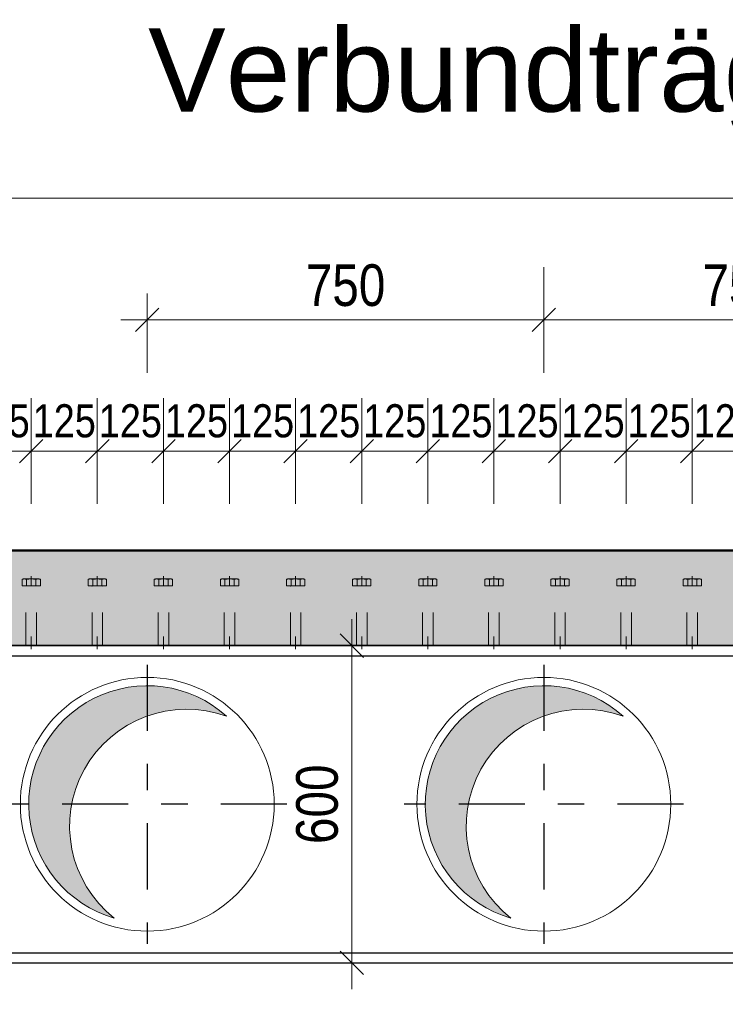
# Model space of a CAD drawing. Header units: millimetres. Extents: x -8.5 to 60.3, y 0 to 42.
# Tile 81 of 109: x 22.8 to 25.4, y 16.1 to 19.8. Entities that reach past the tile are written whole.
import ezdxf

# ---------------------------------------------------------------- set-up
doc = ezdxf.new("R2010")
doc.units = ezdxf.units.MM
doc.linetypes.add('DASHDOT', pattern=[1, 0.5, -0.25, 0, -0.25])
doc.linetypes.add('HIDDEN', pattern=[0.375, 0.25, -0.125])
doc.styles.add('Arial', font='arial.ttf')
doc.styles.add('Arial Narrow', font='ARIALN.TTF')
doc.dimstyles.new('Arch_Strakon_dimstyle', dxfattribs={"dimtxt": 11.25, "dimasz": 1, "dimexe": 1.25, "dimexo": 0.0625, "dimgap": 1, "dimtad": 0, "dimdec": 3, "dimzin": 12, "dimdsep": 46, "dimtxsty": 'Arial Narrow', "dimblk": 'Arrowhead_Tick', "dimsah": 1, "dimcen": 0, "dimse1": 1, "dimse2": 1, "dimclrd": 6, "dimclrt": 3, "dimazin": 0, "dimtfac": 1, "dimtdec": 4, "dimtmove": 0, "dimatfit": 3, "dimldrblk": 'NONE', "dimfxl": 1, "dimtvp": 1, "dimtolj": 1, "dimtzin": 0, "dimlwd": 13, "dimarcsym": 2})

# ---------------------------------------------------------------- blocks, each defined once
blk = doc.blocks.new('Arrowhead_Tick')
at = {"color": 0, "linetype": 'Continuous', "lineweight": -2, "ltscale": 0.5}
for p, q in [((0, 20), (0, -10)), ((-1, 0), (0, 0)), ((10, 0), (0, 0))]:
    blk.add_line(p, q, dxfattribs=at)
at = {"color": 2, "linetype": 'Continuous', "lineweight": 35, "ltscale": 0.5}
blk.add_line((4.42, 4.42), (-4.42, -4.42), dxfattribs=at)
blk = doc.blocks.new('*D22')
at = {"color": 6, "linetype": 'Continuous', "lineweight": 13}
blk.add_line((22.2379, 15.7863), (37.2933, 15.7863), dxfattribs=at)
at = {"layer": 'Defpoints', "color": 0}
for p in [(37.3033, 16.2534), (22.2279, 16.2334), (37.3033, 15.7863)]:
    blk.add_point(p, dxfattribs=at)
at = {"color": 6, "lineweight": 13, "xscale": 0.01, "yscale": 0.01, "zscale": 0.01}
blk.add_blockref('Arrowhead_Tick', (37.3033, 15.7863), dxfattribs=at)
at = {"color": 6, "lineweight": 13, "xscale": 0.01, "yscale": 0.01, "zscale": 0.01, "rotation": 180}
blk.add_blockref('Arrowhead_Tick', (22.2279, 15.7863), dxfattribs=at)
at = {"color": 2, "lineweight": -2, "insert": (29.7656, 15.9168), "char_height": 0.1575, "attachment_point": 5, "style": 'Arial Narrow'}
blk.add_mtext('\\A1;7538', dxfattribs=at)
blk = doc.blocks.new('_None')
blk = doc.blocks.new('*D23')
at = {"color": 6, "linetype": 'Continuous', "lineweight": 13}
blk.add_line((24.0161, 16.2634), (24.0161, 17.4434), dxfattribs=at)
at = {"layer": 'Defpoints', "color": 0}
for p in [(22.2279, 17.4534), (24.0161, 17.4534), (22.2279, 16.2534)]:
    blk.add_point(p, dxfattribs=at)
at = {"color": 6, "lineweight": 13, "xscale": 0.01, "yscale": 0.01, "zscale": 0.01}
for p, rotation in [((24.0161, 17.4534), 90), ((24.0161, 16.2534), 270)]:
    blk.add_blockref('Arrowhead_Tick', p, dxfattribs=dict(at, rotation=rotation))
at = {"color": 2, "lineweight": -2, "insert": (23.8857, 16.8534), "char_height": 0.1575, "attachment_point": 5, "rotation": 90, "style": 'Arial Narrow'}
blk.add_mtext('\\A1;600', dxfattribs=at)
blk = doc.blocks.new('*D31')
at = {"color": 6, "linetype": 'Continuous', "lineweight": 13}
blk.add_line((23.2528, 18.6858), (24.7328, 18.6858), dxfattribs=at)
at = {"layer": 'Defpoints', "color": 0}
for p in [(24.7428, 18.6858), (24.7428, 17.3814), (23.2428, 17.3334)]:
    blk.add_point(p, dxfattribs=at)
at = {"color": 6, "lineweight": 13, "xscale": 0.01, "yscale": 0.01, "zscale": 0.01}
blk.add_blockref('Arrowhead_Tick', (24.7428, 18.6858), dxfattribs=at)
at = {"color": 6, "lineweight": 13, "xscale": 0.01, "yscale": 0.01, "zscale": 0.01, "rotation": 180}
blk.add_blockref('Arrowhead_Tick', (23.2428, 18.6858), dxfattribs=at)
at = {"color": 2, "lineweight": -2, "insert": (23.9928, 18.8162), "char_height": 0.1575, "attachment_point": 5, "style": 'Arial Narrow'}
blk.add_mtext('\\A1;750', dxfattribs=at)
blk = doc.blocks.new('*D32')
at = {"color": 6, "linetype": 'Continuous', "lineweight": 13}
blk.add_line((24.7528, 18.6858), (26.2328, 18.6858), dxfattribs=at)
at = {"layer": 'Defpoints', "color": 0}
for p in [(26.2428, 18.6858), (24.7428, 17.3814), (26.2428, 17.3814)]:
    blk.add_point(p, dxfattribs=at)
at = {"color": 6, "lineweight": 13, "xscale": 0.01, "yscale": 0.01, "zscale": 0.01}
blk.add_blockref('Arrowhead_Tick', (26.2428, 18.6858), dxfattribs=at)
at = {"color": 6, "lineweight": 13, "xscale": 0.01, "yscale": 0.01, "zscale": 0.01, "rotation": 180}
blk.add_blockref('Arrowhead_Tick', (24.7428, 18.6858), dxfattribs=at)
at = {"color": 2, "lineweight": -2, "insert": (25.4928, 18.8162), "char_height": 0.1575, "attachment_point": 5, "style": 'Arial Narrow'}
blk.add_mtext('\\A1;750', dxfattribs=at)
blk = doc.blocks.new('*D197')
at = {"color": 6, "linetype": 'Continuous', "lineweight": 13}
blk.add_line((22.5639, 18.1894), (22.7939, 18.1894), dxfattribs=at)
at = {"layer": 'Defpoints', "color": 0}
for p in [(22.8039, 18.1894), (22.5539, 17.7162), (22.8039, 17.7162)]:
    blk.add_point(p, dxfattribs=at)
at = {"color": 6, "lineweight": 13, "xscale": 0.01, "yscale": 0.01, "zscale": 0.01}
blk.add_blockref('Arrowhead_Tick', (22.8039, 18.1894), dxfattribs=at)
at = {"color": 6, "lineweight": 13, "xscale": 0.01, "yscale": 0.01, "zscale": 0.01, "rotation": 180}
blk.add_blockref('Arrowhead_Tick', (22.5539, 18.1894), dxfattribs=at)
at = {"color": 3, "lineweight": 35, "insert": (22.6789, 18.3032), "char_height": 0.125, "attachment_point": 5, "style": 'Arial Narrow'}
blk.add_mtext('\\A1;125', dxfattribs=at)
blk = doc.blocks.new('*D198')
at = {"color": 6, "linetype": 'Continuous', "lineweight": 13}
blk.add_line((22.8139, 18.1894), (23.0439, 18.1894), dxfattribs=at)
at = {"layer": 'Defpoints', "color": 0}
for p in [(23.0539, 18.1894), (22.8039, 17.7162), (23.0539, 17.7162)]:
    blk.add_point(p, dxfattribs=at)
at = {"color": 6, "lineweight": 13, "xscale": 0.01, "yscale": 0.01, "zscale": 0.01}
blk.add_blockref('Arrowhead_Tick', (23.0539, 18.1894), dxfattribs=at)
at = {"color": 6, "lineweight": 13, "xscale": 0.01, "yscale": 0.01, "zscale": 0.01, "rotation": 180}
blk.add_blockref('Arrowhead_Tick', (22.8039, 18.1894), dxfattribs=at)
at = {"color": 3, "lineweight": 35, "insert": (22.9289, 18.3032), "char_height": 0.125, "attachment_point": 5, "style": 'Arial Narrow'}
blk.add_mtext('\\A1;125', dxfattribs=at)
blk = doc.blocks.new('*D199')
at = {"color": 6, "linetype": 'Continuous', "lineweight": 13}
blk.add_line((23.0639, 18.1894), (23.2939, 18.1894), dxfattribs=at)
at = {"layer": 'Defpoints', "color": 0}
for p in [(23.3039, 18.1894), (23.0539, 17.7162), (23.3039, 17.7162)]:
    blk.add_point(p, dxfattribs=at)
at = {"color": 6, "lineweight": 13, "xscale": 0.01, "yscale": 0.01, "zscale": 0.01}
blk.add_blockref('Arrowhead_Tick', (23.3039, 18.1894), dxfattribs=at)
at = {"color": 6, "lineweight": 13, "xscale": 0.01, "yscale": 0.01, "zscale": 0.01, "rotation": 180}
blk.add_blockref('Arrowhead_Tick', (23.0539, 18.1894), dxfattribs=at)
at = {"color": 3, "lineweight": 35, "insert": (23.1789, 18.3032), "char_height": 0.125, "attachment_point": 5, "style": 'Arial Narrow'}
blk.add_mtext('\\A1;125', dxfattribs=at)
blk = doc.blocks.new('*D200')
at = {"color": 6, "linetype": 'Continuous', "lineweight": 13}
blk.add_line((23.3139, 18.1894), (23.5439, 18.1894), dxfattribs=at)
at = {"layer": 'Defpoints', "color": 0}
for p in [(23.5539, 18.1894), (23.3039, 17.7162), (23.5539, 17.7162)]:
    blk.add_point(p, dxfattribs=at)
at = {"color": 6, "lineweight": 13, "xscale": 0.01, "yscale": 0.01, "zscale": 0.01}
blk.add_blockref('Arrowhead_Tick', (23.5539, 18.1894), dxfattribs=at)
at = {"color": 6, "lineweight": 13, "xscale": 0.01, "yscale": 0.01, "zscale": 0.01, "rotation": 180}
blk.add_blockref('Arrowhead_Tick', (23.3039, 18.1894), dxfattribs=at)
at = {"color": 3, "lineweight": 35, "insert": (23.4289, 18.3032), "char_height": 0.125, "attachment_point": 5, "style": 'Arial Narrow'}
blk.add_mtext('\\A1;125', dxfattribs=at)
blk = doc.blocks.new('*D201')
at = {"color": 6, "linetype": 'Continuous', "lineweight": 13}
blk.add_line((23.5639, 18.1894), (23.7939, 18.1894), dxfattribs=at)
at = {"layer": 'Defpoints', "color": 0}
for p in [(23.8039, 18.1894), (23.5539, 17.7162), (23.8039, 17.7162)]:
    blk.add_point(p, dxfattribs=at)
at = {"color": 6, "lineweight": 13, "xscale": 0.01, "yscale": 0.01, "zscale": 0.01}
blk.add_blockref('Arrowhead_Tick', (23.8039, 18.1894), dxfattribs=at)
at = {"color": 6, "lineweight": 13, "xscale": 0.01, "yscale": 0.01, "zscale": 0.01, "rotation": 180}
blk.add_blockref('Arrowhead_Tick', (23.5539, 18.1894), dxfattribs=at)
at = {"color": 3, "lineweight": 35, "insert": (23.6789, 18.3032), "char_height": 0.125, "attachment_point": 5, "style": 'Arial Narrow'}
blk.add_mtext('\\A1;125', dxfattribs=at)
blk = doc.blocks.new('*D202')
at = {"color": 6, "linetype": 'Continuous', "lineweight": 13}
blk.add_line((23.8139, 18.1894), (24.0439, 18.1894), dxfattribs=at)
at = {"layer": 'Defpoints', "color": 0}
for p in [(24.0539, 18.1894), (23.8039, 17.7162), (24.0539, 17.7162)]:
    blk.add_point(p, dxfattribs=at)
at = {"color": 6, "lineweight": 13, "xscale": 0.01, "yscale": 0.01, "zscale": 0.01}
blk.add_blockref('Arrowhead_Tick', (24.0539, 18.1894), dxfattribs=at)
at = {"color": 6, "lineweight": 13, "xscale": 0.01, "yscale": 0.01, "zscale": 0.01, "rotation": 180}
blk.add_blockref('Arrowhead_Tick', (23.8039, 18.1894), dxfattribs=at)
at = {"color": 3, "lineweight": 35, "insert": (23.9289, 18.3032), "char_height": 0.125, "attachment_point": 5, "style": 'Arial Narrow'}
blk.add_mtext('\\A1;125', dxfattribs=at)
blk = doc.blocks.new('*D203')
at = {"color": 6, "linetype": 'Continuous', "lineweight": 13}
blk.add_line((24.0639, 18.1894), (24.2939, 18.1894), dxfattribs=at)
at = {"layer": 'Defpoints', "color": 0}
for p in [(24.3039, 18.1894), (24.0539, 17.7162), (24.3039, 17.7162)]:
    blk.add_point(p, dxfattribs=at)
at = {"color": 6, "lineweight": 13, "xscale": 0.01, "yscale": 0.01, "zscale": 0.01}
blk.add_blockref('Arrowhead_Tick', (24.3039, 18.1894), dxfattribs=at)
at = {"color": 6, "lineweight": 13, "xscale": 0.01, "yscale": 0.01, "zscale": 0.01, "rotation": 180}
blk.add_blockref('Arrowhead_Tick', (24.0539, 18.1894), dxfattribs=at)
at = {"color": 3, "lineweight": 35, "insert": (24.1789, 18.3032), "char_height": 0.125, "attachment_point": 5, "style": 'Arial Narrow'}
blk.add_mtext('\\A1;125', dxfattribs=at)
blk = doc.blocks.new('*D204')
at = {"color": 6, "linetype": 'Continuous', "lineweight": 13}
blk.add_line((24.3139, 18.1894), (24.5439, 18.1894), dxfattribs=at)
at = {"layer": 'Defpoints', "color": 0}
for p in [(24.5539, 18.1894), (24.3039, 17.7162), (24.5539, 17.7162)]:
    blk.add_point(p, dxfattribs=at)
at = {"color": 6, "lineweight": 13, "xscale": 0.01, "yscale": 0.01, "zscale": 0.01}
blk.add_blockref('Arrowhead_Tick', (24.5539, 18.1894), dxfattribs=at)
at = {"color": 6, "lineweight": 13, "xscale": 0.01, "yscale": 0.01, "zscale": 0.01, "rotation": 180}
blk.add_blockref('Arrowhead_Tick', (24.3039, 18.1894), dxfattribs=at)
at = {"color": 3, "lineweight": 35, "insert": (24.4289, 18.3032), "char_height": 0.125, "attachment_point": 5, "style": 'Arial Narrow'}
blk.add_mtext('\\A1;125', dxfattribs=at)
blk = doc.blocks.new('*D205')
at = {"color": 6, "linetype": 'Continuous', "lineweight": 13}
blk.add_line((24.5639, 18.1894), (24.7939, 18.1894), dxfattribs=at)
at = {"layer": 'Defpoints', "color": 0}
for p in [(24.8039, 18.1894), (24.5539, 17.7162), (24.8039, 17.7162)]:
    blk.add_point(p, dxfattribs=at)
at = {"color": 6, "lineweight": 13, "xscale": 0.01, "yscale": 0.01, "zscale": 0.01}
blk.add_blockref('Arrowhead_Tick', (24.8039, 18.1894), dxfattribs=at)
at = {"color": 6, "lineweight": 13, "xscale": 0.01, "yscale": 0.01, "zscale": 0.01, "rotation": 180}
blk.add_blockref('Arrowhead_Tick', (24.5539, 18.1894), dxfattribs=at)
at = {"color": 3, "lineweight": 35, "insert": (24.6789, 18.3032), "char_height": 0.125, "attachment_point": 5, "style": 'Arial Narrow'}
blk.add_mtext('\\A1;125', dxfattribs=at)
blk = doc.blocks.new('*D206')
at = {"color": 6, "linetype": 'Continuous', "lineweight": 13}
blk.add_line((24.8139, 18.1894), (25.0439, 18.1894), dxfattribs=at)
at = {"layer": 'Defpoints', "color": 0}
for p in [(25.0539, 18.1894), (24.8039, 17.7162), (25.0539, 17.7162)]:
    blk.add_point(p, dxfattribs=at)
at = {"color": 6, "lineweight": 13, "xscale": 0.01, "yscale": 0.01, "zscale": 0.01}
blk.add_blockref('Arrowhead_Tick', (25.0539, 18.1894), dxfattribs=at)
at = {"color": 6, "lineweight": 13, "xscale": 0.01, "yscale": 0.01, "zscale": 0.01, "rotation": 180}
blk.add_blockref('Arrowhead_Tick', (24.8039, 18.1894), dxfattribs=at)
at = {"color": 3, "lineweight": 35, "insert": (24.9289, 18.3032), "char_height": 0.125, "attachment_point": 5, "style": 'Arial Narrow'}
blk.add_mtext('\\A1;125', dxfattribs=at)
blk = doc.blocks.new('*D207')
at = {"color": 6, "linetype": 'Continuous', "lineweight": 13}
blk.add_line((25.0639, 18.1894), (25.2939, 18.1894), dxfattribs=at)
at = {"layer": 'Defpoints', "color": 0}
for p in [(25.3039, 18.1894), (25.0539, 17.7162), (25.3039, 17.7162)]:
    blk.add_point(p, dxfattribs=at)
at = {"color": 6, "lineweight": 13, "xscale": 0.01, "yscale": 0.01, "zscale": 0.01}
blk.add_blockref('Arrowhead_Tick', (25.3039, 18.1894), dxfattribs=at)
at = {"color": 6, "lineweight": 13, "xscale": 0.01, "yscale": 0.01, "zscale": 0.01, "rotation": 180}
blk.add_blockref('Arrowhead_Tick', (25.0539, 18.1894), dxfattribs=at)
at = {"color": 3, "lineweight": 35, "insert": (25.1789, 18.3032), "char_height": 0.125, "attachment_point": 5, "style": 'Arial Narrow'}
blk.add_mtext('\\A1;125', dxfattribs=at)
blk = doc.blocks.new('*D208')
at = {"color": 6, "linetype": 'Continuous', "lineweight": 13}
blk.add_line((25.3139, 18.1894), (25.5439, 18.1894), dxfattribs=at)
at = {"layer": 'Defpoints', "color": 0}
for p in [(25.5539, 18.1894), (25.3039, 17.7162), (25.5539, 17.7162)]:
    blk.add_point(p, dxfattribs=at)
at = {"color": 6, "lineweight": 13, "xscale": 0.01, "yscale": 0.01, "zscale": 0.01}
blk.add_blockref('Arrowhead_Tick', (25.5539, 18.1894), dxfattribs=at)
at = {"color": 6, "lineweight": 13, "xscale": 0.01, "yscale": 0.01, "zscale": 0.01, "rotation": 180}
blk.add_blockref('Arrowhead_Tick', (25.3039, 18.1894), dxfattribs=at)
at = {"color": 3, "lineweight": 35, "insert": (25.4289, 18.3032), "char_height": 0.125, "attachment_point": 5, "style": 'Arial Narrow'}
blk.add_mtext('\\A1;125', dxfattribs=at)

msp = doc.modelspace()

# ---------------------------------------------------------------- hatches: boundary and pattern name
at = {"true_color": 0xceffce}
msp.add_hatch(color=254, dxfattribs=at).paths.add_polyline_path([(36.903281, 17.813416), (36.803281, 17.453416), (22.227922, 17.453416), (22.227922, 17.473416), (22.177922, 17.473416), (22.177922, 17.453416), (21.637922, 17.453416), (21.637922, 17.313416), (20.980983, 17.313416), (20.980983, 17.813416)])
at = {"true_color": 0xdfdfdf}
for points in [[(23.53694, 17.19182), (23.530813, 17.197051), (23.524593, 17.202171), (23.518282, 17.207178), (23.511881, 17.212071), (23.505394, 17.216848), (23.498823, 17.221507), (23.492168, 17.226048), (23.485433, 17.230469), (23.47862, 17.234768), (23.47173, 17.238944), (23.464767, 17.242995), (23.457732, 17.246921), (23.450627, 17.25072), (23.443456, 17.25439), (23.43622, 17.257931), (23.428921, 17.261341), (23.421562, 17.26462), (23.414145, 17.267766), (23.406674, 17.270778), (23.399149, 17.273656), (23.391573, 17.276397), (23.38395, 17.279003), (23.376281, 17.281471), (23.368569, 17.2838), (23.360817, 17.285991), (23.353026, 17.288042), (23.3452, 17.289953), (23.33734, 17.291723), (23.32945, 17.293351), (23.321532, 17.294838), (23.313589, 17.296182), (23.305623, 17.297383), (23.297636, 17.29844), (23.289632, 17.299355), (23.281613, 17.300125), (23.273581, 17.300751), (23.265539, 17.301232), (23.25749, 17.301569), (23.249436, 17.301761), (23.24138, 17.301809), (23.233325, 17.301712), (23.225272, 17.30147), (23.217225, 17.301083), (23.209186, 17.300552), (23.201159, 17.299877), (23.193144, 17.299057), (23.185146, 17.298094), (23.177166, 17.296987), (23.169207, 17.295737), (23.161272, 17.294344), (23.153364, 17.292809), (23.145484, 17.291132), (23.137636, 17.289313), (23.129821, 17.287354), (23.122044, 17.285255), (23.114305, 17.283016), (23.106607, 17.280639), (23.098954, 17.278124), (23.091346, 17.275472), (23.083788, 17.272683), (23.076281, 17.26976), (23.068828, 17.266701), (23.061431, 17.26351), (23.054093, 17.260186), (23.046815, 17.25673), (23.039601, 17.253145), (23.032452, 17.24943), (23.025371, 17.245588), (23.01836, 17.241619), (23.011422, 17.237525), (23.004559, 17.233307), (22.997772, 17.228966), (22.991064, 17.224504), (22.984438, 17.219922), (22.977895, 17.215221), (22.971437, 17.210404), (22.965068, 17.205472), (22.958787, 17.200426), (22.952599, 17.195268), (22.946504, 17.19), (22.940505, 17.184623), (22.934603, 17.179139), (22.928801, 17.17355), (22.9231, 17.167858), (22.917502, 17.162064), (22.912009, 17.156171), (22.906623, 17.15018), (22.901346, 17.144093), (22.896179, 17.137912), (22.891124, 17.131639), (22.886182, 17.125277), (22.881355, 17.118826), (22.876645, 17.11229), (22.872053, 17.105671), (22.867581, 17.09897), (22.86323, 17.09219), (22.859001, 17.085333), (22.854897, 17.078401), (22.850917, 17.071396), (22.847064, 17.064321), (22.843339, 17.057178), (22.839743, 17.049969), (22.836276, 17.042696), (22.832941, 17.035363), (22.829739, 17.027971), (22.826669, 17.020522), (22.823734, 17.01302), (22.820934, 17.005465), (22.818271, 16.997862), (22.815744, 16.990213), (22.813355, 16.982519), (22.811105, 16.974783), (22.808994, 16.967008), (22.807023, 16.959197), (22.805193, 16.951351), (22.803504, 16.943474), (22.801957, 16.935568), (22.800553, 16.927635), (22.79929, 16.919678), (22.798172, 16.9117), (22.797196, 16.903703), (22.796365, 16.89569), (22.795677, 16.887663), (22.795134, 16.879625), (22.794735, 16.871579), (22.794481, 16.863527), (22.794372, 16.855471), (22.794408, 16.847415), (22.794588, 16.839361), (22.794913, 16.831311), (22.795382, 16.823269), (22.795996, 16.815236), (22.796754, 16.807216), (22.797656, 16.79921), (22.798702, 16.791222), (22.799891, 16.783254), (22.801223, 16.775309), (22.802697, 16.767389), (22.804314, 16.759496), (22.806072, 16.751634), (22.807971, 16.743805), (22.81001, 16.736011), (22.812189, 16.728255), (22.814508, 16.72054), (22.816964, 16.712867), (22.819558, 16.70524), (22.822288, 16.697661), (22.825154, 16.690132), (22.828155, 16.682655), (22.83129, 16.675234), (22.834558, 16.66787), (22.837957, 16.660566), (22.841487, 16.653325), (22.845147, 16.646148), (22.848935, 16.639038), (22.85285, 16.631997), (22.856891, 16.625027), (22.861056, 16.618131), (22.865345, 16.611312), (22.869756, 16.60457), (22.874287, 16.597909), (22.878937, 16.59133), (22.883704, 16.584836), (22.888587, 16.578428), (22.893585, 16.57211), (22.898695, 16.565882), (22.903917, 16.559746), (22.909247, 16.553706), (22.914686, 16.547763), (22.92023, 16.541918), (22.925878, 16.536173), (22.931629, 16.530531), (22.93748, 16.524994), (22.94343, 16.519562), (22.949476, 16.514238), (22.955617, 16.509024), (22.961851, 16.50392), (22.968176, 16.49893), (22.974589, 16.494054), (22.981088, 16.489294), (22.987672, 16.484651), (22.994339, 16.480128), (23.001085, 16.475725), (23.00791, 16.471444), (23.01481, 16.467286), (23.021784, 16.463253), (23.02883, 16.459346), (23.035944, 16.455566), (23.043125, 16.451915), (23.050371, 16.448393), (23.057678, 16.445002), (23.065046, 16.441742), (23.072471, 16.438616), (23.07995, 16.435623), (23.087483, 16.432766), (23.095065, 16.430044), (23.102695, 16.427459), (23.110371, 16.425011), (23.118089, 16.422701), (23.112067, 16.427524), (23.10613, 16.43245), (23.10028, 16.437479), (23.094518, 16.442609), (23.088846, 16.447839), (23.083267, 16.453167), (23.077781, 16.458592), (23.072391, 16.464111), (23.067098, 16.469723), (23.061903, 16.475427), (23.056808, 16.48122), (23.051816, 16.487102), (23.046926, 16.493069), (23.042142, 16.499121), (23.037463, 16.505255), (23.032893, 16.51147), (23.028431, 16.517764), (23.024079, 16.524134), (23.01984, 16.53058), (23.015713, 16.537098), (23.011701, 16.543687), (23.007804, 16.550346), (23.004023, 16.557071), (23.000361, 16.563861), (22.996817, 16.570713), (22.993394, 16.577627), (22.990091, 16.584599), (22.98691, 16.591628), (22.983853, 16.598711), (22.980919, 16.605846), (22.97811, 16.613031), (22.975427, 16.620264), (22.972871, 16.627543), (22.970441, 16.634865), (22.96814, 16.642229), (22.965967, 16.649631), (22.963924, 16.65707), (22.96201, 16.664544), (22.960228, 16.67205), (22.958576, 16.679586), (22.957056, 16.68715), (22.955668, 16.694738), (22.954412, 16.70235), (22.95329, 16.709983), (22.9523, 16.717634), (22.951445, 16.725301), (22.950722, 16.732982), (22.950134, 16.740674), (22.94968, 16.748376), (22.949361, 16.756084), (22.949176, 16.763796), (22.949125, 16.771511), (22.949208, 16.779225), (22.949427, 16.786937), (22.949779, 16.794644), (22.950266, 16.802343), (22.950887, 16.810033), (22.951642, 16.81771), (22.952531, 16.825374), (22.953553, 16.833021), (22.954708, 16.840648), (22.955996, 16.848255), (22.957416, 16.855838), (22.958969, 16.863395), (22.960653, 16.870923), (22.962467, 16.878422), (22.964413, 16.885887), (22.966488, 16.893318), (22.968692, 16.900711), (22.971025, 16.908064), (22.973486, 16.915376), (22.976073, 16.922644), (22.978787, 16.929866), (22.981627, 16.937039), (22.984591, 16.944161), (22.987679, 16.951231), (22.990889, 16.958246), (22.994222, 16.965204), (22.997675, 16.972103), (23.001248, 16.978941), (23.004939, 16.985715), (23.008748, 16.992424), (23.012674, 16.999065), (23.016714, 17.005637), (23.020869, 17.012138), (23.025136, 17.018565), (23.029514, 17.024917), (23.034003, 17.031191), (23.0386, 17.037387), (23.043305, 17.043501), (23.048115, 17.049532), (23.05303, 17.055479), (23.058048, 17.061339), (23.063167, 17.06711), (23.068386, 17.072792), (23.073703, 17.078382), (23.079117, 17.083878), (23.084626, 17.089279), (23.090228, 17.094583), (23.095922, 17.099788), (23.101706, 17.104894), (23.107577, 17.109898), (23.113535, 17.114799), (23.119578, 17.119595), (23.125703, 17.124286), (23.131909, 17.128868), (23.138194, 17.133342), (23.144556, 17.137706), (23.150994, 17.141958), (23.157504, 17.146097), (23.164085, 17.150122), (23.170736, 17.154032), (23.177454, 17.157825), (23.184237, 17.161501), (23.191083, 17.165058), (23.197989, 17.168495), (23.204955, 17.171811), (23.211978, 17.175005), (23.219055, 17.178076), (23.226184, 17.181024), (23.233364, 17.183846), (23.240592, 17.186543), (23.247866, 17.189114), (23.255183, 17.191558), (23.262542, 17.193873), (23.269941, 17.19606), (23.277376, 17.198118), (23.284846, 17.200045), (23.292349, 17.201843), (23.299881, 17.203509), (23.307442, 17.205044), (23.315028, 17.206446), (23.322638, 17.207716), (23.330268, 17.208854), (23.337917, 17.209858), (23.345583, 17.210729), (23.353262, 17.211465), (23.360953, 17.212068), (23.368654, 17.212537), (23.376361, 17.212872), (23.384073, 17.213072), (23.391788, 17.213137), (23.399502, 17.213069), (23.407214, 17.212865), (23.414922, 17.212528), (23.422622, 17.212056), (23.430313, 17.211449), (23.437992, 17.210709), (23.445657, 17.209835), (23.453306, 17.208828), (23.460936, 17.207688), (23.468545, 17.206414), (23.47613, 17.205008), (23.48369, 17.203471), (23.491222, 17.201801), (23.498724, 17.200001), (23.506193, 17.19807), (23.513628, 17.196009), (23.521025, 17.193819), (23.528383, 17.191501), (23.5357, 17.189054), (23.542973, 17.18648)], [(25.03694, 17.19182), (25.030813, 17.197051), (25.024593, 17.202171), (25.018282, 17.207178), (25.011881, 17.212071), (25.005394, 17.216848), (24.998823, 17.221507), (24.992168, 17.226048), (24.985433, 17.230469), (24.97862, 17.234768), (24.97173, 17.238944), (24.964767, 17.242995), (24.957732, 17.246921), (24.950627, 17.25072), (24.943456, 17.25439), (24.93622, 17.257931), (24.928921, 17.261341), (24.921562, 17.26462), (24.914145, 17.267766), (24.906674, 17.270778), (24.899149, 17.273656), (24.891573, 17.276397), (24.88395, 17.279003), (24.876281, 17.281471), (24.868569, 17.2838), (24.860817, 17.285991), (24.853026, 17.288042), (24.8452, 17.289953), (24.83734, 17.291723), (24.82945, 17.293351), (24.821532, 17.294838), (24.813589, 17.296182), (24.805623, 17.297383), (24.797636, 17.29844), (24.789632, 17.299355), (24.781613, 17.300125), (24.773581, 17.300751), (24.765539, 17.301232), (24.75749, 17.301569), (24.749436, 17.301761), (24.74138, 17.301809), (24.733325, 17.301712), (24.725272, 17.30147), (24.717225, 17.301083), (24.709186, 17.300552), (24.701159, 17.299877), (24.693144, 17.299057), (24.685146, 17.298094), (24.677166, 17.296987), (24.669207, 17.295737), (24.661272, 17.294344), (24.653364, 17.292809), (24.645484, 17.291132), (24.637636, 17.289313), (24.629821, 17.287354), (24.622044, 17.285255), (24.614305, 17.283016), (24.606607, 17.280639), (24.598954, 17.278124), (24.591346, 17.275472), (24.583788, 17.272683), (24.576281, 17.26976), (24.568828, 17.266701), (24.561431, 17.26351), (24.554093, 17.260186), (24.546815, 17.25673), (24.539601, 17.253145), (24.532452, 17.24943), (24.525371, 17.245588), (24.51836, 17.241619), (24.511422, 17.237525), (24.504559, 17.233307), (24.497772, 17.228966), (24.491064, 17.224504), (24.484438, 17.219922), (24.477895, 17.215221), (24.471437, 17.210404), (24.465068, 17.205472), (24.458787, 17.200426), (24.452599, 17.195268), (24.446504, 17.19), (24.440505, 17.184623), (24.434603, 17.179139), (24.428801, 17.17355), (24.4231, 17.167858), (24.417502, 17.162064), (24.412009, 17.156171), (24.406623, 17.15018), (24.401346, 17.144093), (24.396179, 17.137912), (24.391124, 17.131639), (24.386182, 17.125277), (24.381355, 17.118826), (24.376645, 17.11229), (24.372053, 17.105671), (24.367581, 17.09897), (24.36323, 17.09219), (24.359001, 17.085333), (24.354897, 17.078401), (24.350917, 17.071396), (24.347064, 17.064321), (24.343339, 17.057178), (24.339743, 17.049969), (24.336276, 17.042696), (24.332941, 17.035363), (24.329739, 17.027971), (24.326669, 17.020522), (24.323734, 17.01302), (24.320934, 17.005465), (24.318271, 16.997862), (24.315744, 16.990213), (24.313355, 16.982519), (24.311105, 16.974783), (24.308994, 16.967008), (24.307023, 16.959197), (24.305193, 16.951351), (24.303504, 16.943474), (24.301957, 16.935568), (24.300553, 16.927635), (24.29929, 16.919678), (24.298172, 16.9117), (24.297196, 16.903703), (24.296365, 16.89569), (24.295677, 16.887663), (24.295134, 16.879625), (24.294735, 16.871579), (24.294481, 16.863527), (24.294372, 16.855471), (24.294408, 16.847415), (24.294588, 16.839361), (24.294913, 16.831311), (24.295382, 16.823269), (24.295996, 16.815236), (24.296754, 16.807216), (24.297656, 16.79921), (24.298702, 16.791222), (24.299891, 16.783254), (24.301223, 16.775309), (24.302697, 16.767389), (24.304314, 16.759496), (24.306072, 16.751634), (24.307971, 16.743805), (24.31001, 16.736011), (24.312189, 16.728255), (24.314508, 16.72054), (24.316964, 16.712867), (24.319558, 16.70524), (24.322288, 16.697661), (24.325154, 16.690132), (24.328155, 16.682655), (24.33129, 16.675234), (24.334558, 16.66787), (24.337957, 16.660566), (24.341487, 16.653325), (24.345147, 16.646148), (24.348935, 16.639038), (24.35285, 16.631997), (24.356891, 16.625027), (24.361056, 16.618131), (24.365345, 16.611312), (24.369756, 16.60457), (24.374287, 16.597909), (24.378937, 16.59133), (24.383704, 16.584836), (24.388587, 16.578428), (24.393585, 16.57211), (24.398695, 16.565882), (24.403917, 16.559746), (24.409247, 16.553706), (24.414686, 16.547763), (24.42023, 16.541918), (24.425878, 16.536173), (24.431629, 16.530531), (24.43748, 16.524994), (24.44343, 16.519562), (24.449476, 16.514238), (24.455617, 16.509024), (24.461851, 16.50392), (24.468176, 16.49893), (24.474589, 16.494054), (24.481088, 16.489294), (24.487672, 16.484651), (24.494339, 16.480128), (24.501085, 16.475725), (24.50791, 16.471444), (24.51481, 16.467286), (24.521784, 16.463253), (24.52883, 16.459346), (24.535944, 16.455566), (24.543125, 16.451915), (24.550371, 16.448393), (24.557678, 16.445002), (24.565046, 16.441742), (24.572471, 16.438616), (24.57995, 16.435623), (24.587483, 16.432766), (24.595065, 16.430044), (24.602695, 16.427459), (24.610371, 16.425011), (24.618089, 16.422701), (24.612067, 16.427524), (24.60613, 16.43245), (24.60028, 16.437479), (24.594518, 16.442609), (24.588846, 16.447839), (24.583267, 16.453167), (24.577781, 16.458592), (24.572391, 16.464111), (24.567098, 16.469723), (24.561903, 16.475427), (24.556808, 16.48122), (24.551816, 16.487102), (24.546926, 16.493069), (24.542142, 16.499121), (24.537463, 16.505255), (24.532893, 16.51147), (24.528431, 16.517764), (24.524079, 16.524134), (24.51984, 16.53058), (24.515713, 16.537098), (24.511701, 16.543687), (24.507804, 16.550346), (24.504023, 16.557071), (24.500361, 16.563861), (24.496817, 16.570713), (24.493394, 16.577627), (24.490091, 16.584599), (24.48691, 16.591628), (24.483853, 16.598711), (24.480919, 16.605846), (24.47811, 16.613031), (24.475427, 16.620264), (24.472871, 16.627543), (24.470441, 16.634865), (24.46814, 16.642229), (24.465967, 16.649631), (24.463924, 16.65707), (24.46201, 16.664544), (24.460228, 16.67205), (24.458576, 16.679586), (24.457056, 16.68715), (24.455668, 16.694738), (24.454412, 16.70235), (24.45329, 16.709983), (24.4523, 16.717634), (24.451445, 16.725301), (24.450722, 16.732982), (24.450134, 16.740674), (24.44968, 16.748376), (24.449361, 16.756084), (24.449176, 16.763796), (24.449125, 16.771511), (24.449208, 16.779225), (24.449427, 16.786937), (24.449779, 16.794644), (24.450266, 16.802343), (24.450887, 16.810033), (24.451642, 16.81771), (24.452531, 16.825374), (24.453553, 16.833021), (24.454708, 16.840648), (24.455996, 16.848255), (24.457416, 16.855838), (24.458969, 16.863395), (24.460653, 16.870923), (24.462467, 16.878422), (24.464413, 16.885887), (24.466488, 16.893318), (24.468692, 16.900711), (24.471025, 16.908064), (24.473486, 16.915376), (24.476073, 16.922644), (24.478787, 16.929866), (24.481627, 16.937039), (24.484591, 16.944161), (24.487679, 16.951231), (24.490889, 16.958246), (24.494222, 16.965204), (24.497675, 16.972103), (24.501248, 16.978941), (24.504939, 16.985715), (24.508748, 16.992424), (24.512674, 16.999065), (24.516714, 17.005637), (24.520869, 17.012138), (24.525136, 17.018565), (24.529514, 17.024917), (24.534003, 17.031191), (24.5386, 17.037387), (24.543305, 17.043501), (24.548115, 17.049532), (24.55303, 17.055479), (24.558048, 17.061339), (24.563167, 17.06711), (24.568386, 17.072792), (24.573703, 17.078382), (24.579117, 17.083878), (24.584626, 17.089279), (24.590228, 17.094583), (24.595922, 17.099788), (24.601706, 17.104894), (24.607577, 17.109898), (24.613535, 17.114799), (24.619578, 17.119595), (24.625703, 17.124286), (24.631909, 17.128868), (24.638194, 17.133342), (24.644556, 17.137706), (24.650994, 17.141958), (24.657504, 17.146097), (24.664085, 17.150122), (24.670736, 17.154032), (24.677454, 17.157825), (24.684237, 17.161501), (24.691083, 17.165058), (24.697989, 17.168495), (24.704955, 17.171811), (24.711978, 17.175005), (24.719055, 17.178076), (24.726184, 17.181024), (24.733364, 17.183846), (24.740592, 17.186543), (24.747866, 17.189114), (24.755183, 17.191558), (24.762542, 17.193873), (24.769941, 17.19606), (24.777376, 17.198118), (24.784846, 17.200045), (24.792349, 17.201843), (24.799881, 17.203509), (24.807442, 17.205044), (24.815028, 17.206446), (24.822638, 17.207716), (24.830268, 17.208854), (24.837917, 17.209858), (24.845583, 17.210729), (24.853262, 17.211465), (24.860953, 17.212068), (24.868654, 17.212537), (24.876361, 17.212872), (24.884073, 17.213072), (24.891788, 17.213137), (24.899502, 17.213069), (24.907214, 17.212865), (24.914922, 17.212528), (24.922622, 17.212056), (24.930313, 17.211449), (24.937992, 17.210709), (24.945657, 17.209835), (24.953306, 17.208828), (24.960936, 17.207688), (24.968545, 17.206414), (24.97613, 17.205008), (24.98369, 17.203471), (24.991222, 17.201801), (24.998724, 17.200001), (25.006193, 17.19807), (25.013628, 17.196009), (25.021025, 17.193819), (25.028383, 17.191501), (25.0357, 17.189054), (25.042973, 17.18648)]]:
    msp.add_hatch(color=254, dxfattribs=at).paths.add_polyline_path(points)

# ---------------------------------------------------------------- linework, layer by layer
at = {"color": 6, "linetype": 'Continuous', "lineweight": 13, "ltscale": 0.5}
msp.add_line((22.077922, 19.146539), (37.403281, 19.146539), dxfattribs=at)
at = {"color": 4, "linetype": 'Continuous', "lineweight": 50}
for p, q in [((20.980983, 17.813416), (36.903281, 17.813416)), ((22.205328, 17.813416), (27.079241, 17.813416))]:
    msp.add_line(p, q, dxfattribs=at)
at = {"color": 6, "linetype": 'HIDDEN', "lineweight": 13, "ltscale": 0.5}
for p, q in [((22.769281, 17.680168), (22.769281, 17.703847)), ((22.777941, 17.706168), (22.829903, 17.706168)), ((22.786601, 17.703847), (22.786601, 17.680168)), ((22.803922, 17.716168), (22.803922, 17.680168)), ((22.821242, 17.680168), (22.821242, 17.703832)), ((22.838563, 17.680168), (22.838563, 17.703832)), ((23.019281, 17.680168), (23.019281, 17.703847)), ((23.027941, 17.706168), (23.079903, 17.706168)), ((23.036601, 17.703847), (23.036601, 17.680168)), ((23.053922, 17.716168), (23.053922, 17.680168)), ((23.071242, 17.680168), (23.071242, 17.703832)), ((23.088563, 17.680168), (23.088563, 17.703832)), ((23.269281, 17.680168), (23.269281, 17.703847)), ((23.277941, 17.706168), (23.329903, 17.706168)), ((23.286601, 17.703847), (23.286601, 17.680168)), ((23.303922, 17.716168), (23.303922, 17.680168)), ((23.321242, 17.680168), (23.321242, 17.703832)), ((23.338563, 17.680168), (23.338563, 17.703832)), ((23.519281, 17.680168), (23.519281, 17.703847)), ((23.527941, 17.706168), (23.579903, 17.706168)), ((23.536601, 17.703847), (23.536601, 17.680168)), ((23.553922, 17.716168), (23.553922, 17.680168)), ((23.571242, 17.680168), (23.571242, 17.703832)), ((23.588563, 17.680168), (23.588563, 17.703832)), ((23.769281, 17.680168), (23.769281, 17.703847)), ((23.777941, 17.706168), (23.829903, 17.706168)), ((23.786601, 17.703847), (23.786601, 17.680168)), ((23.803922, 17.716168), (23.803922, 17.680168)), ((23.821242, 17.680168), (23.821242, 17.703832)), ((23.838563, 17.680168), (23.838563, 17.703832)), ((24.019281, 17.680168), (24.019281, 17.703847)), ((24.027941, 17.706168), (24.079903, 17.706168)), ((24.036601, 17.703847), (24.036601, 17.680168)), ((24.053922, 17.716168), (24.053922, 17.680168)), ((24.071242, 17.680168), (24.071242, 17.703832)), ((24.088563, 17.680168), (24.088563, 17.703832)), ((24.269281, 17.680168), (24.269281, 17.703847)), ((24.277941, 17.706168), (24.329903, 17.706168)), ((24.286601, 17.703847), (24.286601, 17.680168)), ((24.303922, 17.716168), (24.303922, 17.680168)), ((24.321242, 17.680168), (24.321242, 17.703832)), ((24.338563, 17.680168), (24.338563, 17.703832)), ((24.519281, 17.680168), (24.519281, 17.703847)), ((24.527941, 17.706168), (24.579903, 17.706168)), ((24.536601, 17.703847), (24.536601, 17.680168)), ((24.553922, 17.716168), (24.553922, 17.680168)), ((24.571242, 17.680168), (24.571242, 17.703832)), ((24.588563, 17.680168), (24.588563, 17.703832)), ((24.769281, 17.680168), (24.769281, 17.703847)), ((24.777941, 17.706168), (24.829903, 17.706168)), ((24.786601, 17.703847), (24.786601, 17.680168)), ((24.803922, 17.716168), (24.803922, 17.680168)), ((24.821242, 17.680168), (24.821242, 17.703832)), ((24.838563, 17.680168), (24.838563, 17.703832)), ((25.019281, 17.680168), (25.019281, 17.703847)), ((25.027941, 17.706168), (25.079903, 17.706168)), ((25.036601, 17.703847), (25.036601, 17.680168)), ((25.053922, 17.716168), (25.053922, 17.680168)), ((25.071242, 17.680168), (25.071242, 17.703832)), ((25.088563, 17.680168), (25.088563, 17.703832)), ((25.269281, 17.680168), (25.269281, 17.703847)), ((25.277941, 17.706168), (25.329903, 17.706168)), ((25.286601, 17.703847), (25.286601, 17.680168)), ((25.303922, 17.716168), (25.303922, 17.680168)), ((25.321242, 17.680168), (25.321242, 17.703832)), ((25.338563, 17.680168), (25.338563, 17.703832)), ((22.838563, 17.680168), (22.769281, 17.680168)), ((22.825922, 17.680168), (22.781922, 17.680168)), ((22.783922, 17.453416), (22.783922, 17.678168)), ((22.823922, 17.453416), (22.823922, 17.678168)), ((23.088563, 17.680168), (23.019281, 17.680168)), ((23.075922, 17.680168), (23.031922, 17.680168)), ((23.033922, 17.453416), (23.033922, 17.678168)), ((23.073922, 17.453416), (23.073922, 17.678168)), ((23.338563, 17.680168), (23.269281, 17.680168)), ((23.325922, 17.680168), (23.281922, 17.680168)), ((23.283922, 17.453416), (23.283922, 17.678168)), ((23.323922, 17.453416), (23.323922, 17.678168)), ((23.588563, 17.680168), (23.519281, 17.680168)), ((23.575922, 17.680168), (23.531922, 17.680168)), ((23.533922, 17.453416), (23.533922, 17.678168)), ((23.573922, 17.453416), (23.573922, 17.678168)), ((23.838563, 17.680168), (23.769281, 17.680168)), ((23.825922, 17.680168), (23.781922, 17.680168)), ((23.783922, 17.453416), (23.783922, 17.678168)), ((23.823922, 17.453416), (23.823922, 17.678168)), ((24.088563, 17.680168), (24.019281, 17.680168)), ((24.075922, 17.680168), (24.031922, 17.680168)), ((24.033922, 17.453416), (24.033922, 17.678168)), ((24.073922, 17.453416), (24.073922, 17.678168)), ((24.338563, 17.680168), (24.269281, 17.680168)), ((24.325922, 17.680168), (24.281922, 17.680168)), ((24.283922, 17.453416), (24.283922, 17.678168)), ((24.323922, 17.453416), (24.323922, 17.678168)), ((24.588563, 17.680168), (24.519281, 17.680168)), ((24.575922, 17.680168), (24.531922, 17.680168)), ((24.533922, 17.453416), (24.533922, 17.678168)), ((24.573922, 17.453416), (24.573922, 17.678168)), ((24.838563, 17.680168), (24.769281, 17.680168)), ((24.825922, 17.680168), (24.781922, 17.680168)), ((24.783922, 17.453416), (24.783922, 17.678168)), ((24.823922, 17.453416), (24.823922, 17.678168)), ((25.088563, 17.680168), (25.019281, 17.680168)), ((25.075922, 17.680168), (25.031922, 17.680168)), ((25.033922, 17.453416), (25.033922, 17.678168)), ((25.073922, 17.453416), (25.073922, 17.678168)), ((25.338563, 17.680168), (25.269281, 17.680168)), ((25.325922, 17.680168), (25.281922, 17.680168)), ((25.283922, 17.453416), (25.283922, 17.678168)), ((25.323922, 17.453416), (25.323922, 17.678168)), ((22.783922, 17.453416), (22.783922, 17.487635)), ((22.803922, 17.453416), (22.803922, 17.487635)), ((22.803922, 17.487635), (22.803922, 17.440168)), ((22.823922, 17.453416), (22.823922, 17.487635)), ((23.033922, 17.453416), (23.033922, 17.487635)), ((23.053922, 17.453416), (23.053922, 17.487635)), ((23.053922, 17.487635), (23.053922, 17.440168)), ((23.073922, 17.453416), (23.073922, 17.487635)), ((23.283922, 17.453416), (23.283922, 17.487635)), ((23.303922, 17.453416), (23.303922, 17.487635)), ((23.303922, 17.487635), (23.303922, 17.440168)), ((23.323922, 17.453416), (23.323922, 17.487635)), ((23.533922, 17.453416), (23.533922, 17.487635)), ((23.553922, 17.453416), (23.553922, 17.487635)), ((23.553922, 17.487635), (23.553922, 17.440168)), ((23.573922, 17.453416), (23.573922, 17.487635)), ((23.783922, 17.453416), (23.783922, 17.487635)), ((23.803922, 17.453416), (23.803922, 17.487635)), ((23.803922, 17.487635), (23.803922, 17.440168)), ((23.823922, 17.453416), (23.823922, 17.487635)), ((24.033922, 17.453416), (24.033922, 17.487635)), ((24.053922, 17.453416), (24.053922, 17.487635)), ((24.053922, 17.487635), (24.053922, 17.440168)), ((24.073922, 17.453416), (24.073922, 17.487635)), ((24.283922, 17.453416), (24.283922, 17.487635)), ((24.303922, 17.453416), (24.303922, 17.487635)), ((24.303922, 17.487635), (24.303922, 17.440168)), ((24.323922, 17.453416), (24.323922, 17.487635)), ((24.533922, 17.453416), (24.533922, 17.487635)), ((24.553922, 17.453416), (24.553922, 17.487635)), ((24.553922, 17.487635), (24.553922, 17.440168)), ((24.573922, 17.453416), (24.573922, 17.487635)), ((24.783922, 17.453416), (24.783922, 17.487635)), ((24.803922, 17.453416), (24.803922, 17.487635)), ((24.803922, 17.487635), (24.803922, 17.440168)), ((24.823922, 17.453416), (24.823922, 17.487635)), ((25.033922, 17.453416), (25.033922, 17.487635)), ((25.053922, 17.453416), (25.053922, 17.487635)), ((25.053922, 17.487635), (25.053922, 17.440168)), ((25.073922, 17.453416), (25.073922, 17.487635)), ((25.283922, 17.453416), (25.283922, 17.487635)), ((25.303922, 17.453416), (25.303922, 17.487635)), ((25.303922, 17.487635), (25.303922, 17.440168)), ((25.323922, 17.453416), (25.323922, 17.487635)), ((22.823922, 17.453416), (22.783922, 17.453416)), ((23.073922, 17.453416), (23.033922, 17.453416)), ((23.323922, 17.453416), (23.283922, 17.453416)), ((23.573922, 17.453416), (23.533922, 17.453416)), ((23.823922, 17.453416), (23.783922, 17.453416)), ((24.073922, 17.453416), (24.033922, 17.453416)), ((24.323922, 17.453416), (24.283922, 17.453416)), ((24.573922, 17.453416), (24.533922, 17.453416)), ((24.823922, 17.453416), (24.783922, 17.453416)), ((25.073922, 17.453416), (25.033922, 17.453416)), ((25.323922, 17.453416), (25.283922, 17.453416))]:
    msp.add_line(p, q, dxfattribs=at)
at = {"color": 3, "linetype": 'Continuous', "lineweight": 25}
for p, q in [((27.079241, 17.453416), (22.205328, 17.453416)), ((22.227922, 17.453416), (36.803281, 17.453416)), ((22.205328, 17.415416), (27.079241, 17.415416)), ((22.227922, 17.415416), (36.803281, 17.415416)), ((22.227922, 16.291416), (37.303281, 16.291416)), ((22.227922, 16.253416), (37.303281, 16.253416))]:
    msp.add_line(p, q, dxfattribs=at)
at = {"color": 10, "linetype": 'DASHDOT', "ltscale": 0.5}
for p, q in [((23.242763, 17.381416), (23.242763, 16.325416)), ((24.742763, 17.381416), (24.742763, 16.325416)), ((23.770763, 16.853416), (22.714763, 16.853416)), ((25.270763, 16.853416), (24.214763, 16.853416))]:
    msp.add_line(p, q, dxfattribs=at)
at = {"color": 5, "linetype": 'Continuous', "lineweight": 18}
for centre in [(23.242763, 16.853416), (24.742763, 16.853416)]:
    msp.add_circle(centre, 0.48, dxfattribs=at)
at = {"color": 6, "linetype": 'HIDDEN', "lineweight": 13, "ltscale": 0.5}
for centre, radius, start, end in [((22.777941, 17.688847), 0.01732, 59.99927, 120.000728), ((22.803922, 17.639246), 0.066867, 74.987632, 105.009015), ((22.829903, 17.688847), 0.017307, 59.974265, 120.025735), ((23.027941, 17.688847), 0.01732, 59.99927, 120.000728), ((23.053922, 17.639246), 0.066867, 74.987632, 105.009015), ((23.079903, 17.688847), 0.017307, 59.974265, 120.025735), ((23.277941, 17.688847), 0.01732, 59.99927, 120.000728), ((23.303922, 17.639246), 0.066867, 74.987632, 105.009015), ((23.329903, 17.688847), 0.017307, 59.974265, 120.025735), ((23.527941, 17.688847), 0.01732, 59.99927, 120.000728), ((23.553922, 17.639246), 0.066867, 74.987632, 105.009015), ((23.579903, 17.688847), 0.017307, 59.974265, 120.025735), ((23.777941, 17.688847), 0.01732, 59.99927, 120.000728), ((23.803922, 17.639246), 0.066867, 74.987632, 105.009015), ((23.829903, 17.688847), 0.017307, 59.974265, 120.025735), ((24.027941, 17.688847), 0.01732, 59.99927, 120.000728), ((24.053922, 17.639246), 0.066867, 74.987632, 105.009015), ((24.079903, 17.688847), 0.017307, 59.974265, 120.025735), ((24.277941, 17.688847), 0.01732, 59.99927, 120.000728), ((24.303922, 17.639246), 0.066867, 74.987632, 105.009015), ((24.329903, 17.688847), 0.017307, 59.974265, 120.025735), ((24.527941, 17.688847), 0.01732, 59.99927, 120.000728), ((24.553922, 17.639246), 0.066867, 74.987632, 105.009015), ((24.579903, 17.688847), 0.017307, 59.974265, 120.025735), ((24.777941, 17.688847), 0.01732, 59.99927, 120.000728), ((24.803922, 17.639246), 0.066867, 74.987632, 105.009015), ((24.829903, 17.688847), 0.017307, 59.974265, 120.025735), ((25.027941, 17.688847), 0.01732, 59.99927, 120.000728), ((25.053922, 17.639246), 0.066867, 74.987632, 105.009015), ((25.079903, 17.688847), 0.017307, 59.974265, 120.025735), ((25.277941, 17.688847), 0.01732, 59.99927, 120.000728), ((25.303922, 17.639246), 0.066867, 74.987632, 105.009015), ((25.329903, 17.688847), 0.017307, 59.974265, 120.025735), ((22.781922, 17.678168), 0.002, 0, 90.000019), ((22.825922, 17.678168), 0.002, 90, 180), ((23.031922, 17.678168), 0.002, 0, 90.000019), ((23.075922, 17.678168), 0.002, 90, 180), ((23.281922, 17.678168), 0.002, 0, 90.000019), ((23.325922, 17.678168), 0.002, 90, 180), ((23.531922, 17.678168), 0.002, 0, 90.000019), ((23.575922, 17.678168), 0.002, 90, 180), ((23.781922, 17.678168), 0.002, 0, 90.000019), ((23.825922, 17.678168), 0.002, 90, 180), ((24.031922, 17.678168), 0.002, 0, 90.000019), ((24.075922, 17.678168), 0.002, 90, 180), ((24.281922, 17.678168), 0.002, 0, 90.000019), ((24.325922, 17.678168), 0.002, 90, 180), ((24.531922, 17.678168), 0.002, 0, 90.000019), ((24.575922, 17.678168), 0.002, 90, 180), ((24.781922, 17.678168), 0.002, 0, 90.000019), ((24.825922, 17.678168), 0.002, 90, 180), ((25.031922, 17.678168), 0.002, 0, 90.000019), ((25.075922, 17.678168), 0.002, 90, 180), ((25.281922, 17.678168), 0.002, 0, 90.000019), ((25.325922, 17.678168), 0.002, 90, 180)]:
    msp.add_arc(centre, radius, start, end, dxfattribs=at)
at = {"color": 9, "linetype": 'Continuous', "lineweight": 0}
for centre, radius, start, end in [((23.242763, 16.853416), 0.448395, 47.969881, 253.856497), ((24.742763, 16.853416), 0.448395, 47.969881, 253.856497), ((23.391696, 16.770565), 0.442572, 70.012643, 231.813735), ((24.891696, 16.770565), 0.442572, 70.012643, 231.813735)]:
    msp.add_arc(centre, radius, start, end, dxfattribs=at)

# ---------------------------------------------------------------- texts
at = {"color": 1, "lineweight": 70, "style": 'Arial'}
msp.add_text('Verbundträger Pos. 111   IPE 600 mit Auflagerträger HEM 180', height=0.315, dxfattribs=at).set_placement((23.245989, 19.473852))

# ---------------------------------------------------------------- dimensions: what is measured, and where the dimension line sits
at = {"lineweight": -2}
for base, p1, p2, text, picture, middle in [((24.742763, 18.685756), (23.242763, 17.333416), (24.742763, 17.381416), '750', '*D31', (23.992763, 18.685756)), ((26.242763, 18.685756), (24.742763, 17.381416), (26.242763, 17.381416), '750', '*D32', (25.492763, 18.685756)), ((37.303281, 15.786348), (22.227922, 16.233416), (37.303281, 16.253416), '7538', '*D22', (29.765602, 15.786348))]:
    dim = msp.add_linear_dim(base=base, p1=p1, p2=p2, text=text, dimstyle='Arch_Strakon_dimstyle', override={"dimscale": 0.01, "dimtxt": 15.75, "dimasz": 1, "dimgap": 5, "dimtad": 1, "dimjust": 0, "dimtih": 0, "dimtoh": 0, "dimdec": 2, "dimdsep": 46, "dimtxsty": 'Arial Narrow', "dimclrd": 6, "dimclrt": 2, "dimtix": 1, "dimtofl": 255, "dimtmove": 0, "dimatfit": 2, "dimfxl": 0, "dimfxlon": 0, "dimtvp": 31.746032, "dimlwd": 13}, dxfattribs=at)
    dim.commit()
    dim.dimension.update_dxf_attribs({"geometry": picture, "text_midpoint": middle, "dimtype": 160})
at = {"lineweight": 35}
for base, p1, p2, picture, middle in [((22.803922, 18.18943), (22.553922, 17.716168), (22.803922, 17.716168), '*D197', (22.678922, 18.18943)), ((23.053922, 18.18943), (22.803922, 17.716168), (23.053922, 17.716168), '*D198', (22.928922, 18.18943)), ((23.303922, 18.18943), (23.053922, 17.716168), (23.303922, 17.716168), '*D199', (23.178922, 18.18943)), ((23.553922, 18.18943), (23.303922, 17.716168), (23.553922, 17.716168), '*D200', (23.428922, 18.18943)), ((23.803922, 18.18943), (23.553922, 17.716168), (23.803922, 17.716168), '*D201', (23.678922, 18.18943)), ((24.053922, 18.18943), (23.803922, 17.716168), (24.053922, 17.716168), '*D202', (23.928922, 18.18943)), ((24.303922, 18.18943), (24.053922, 17.716168), (24.303922, 17.716168), '*D203', (24.178922, 18.18943)), ((24.553922, 18.18943), (24.303922, 17.716168), (24.553922, 17.716168), '*D204', (24.428922, 18.18943)), ((24.803922, 18.18943), (24.553922, 17.716168), (24.803922, 17.716168), '*D205', (24.678922, 18.18943)), ((25.053922, 18.18943), (24.803922, 17.716168), (25.053922, 17.716168), '*D206', (24.928922, 18.18943)), ((25.303922, 18.18943), (25.053922, 17.716168), (25.303922, 17.716168), '*D207', (25.178922, 18.18943)), ((25.553922, 18.18943), (25.303922, 17.716168), (25.553922, 17.716168), '*D208', (25.428922, 18.18943))]:
    dim = msp.add_linear_dim(base=base, p1=p1, p2=p2, text='125', dimstyle='Arch_Strakon_dimstyle', override={"dimscale": 0.01, "dimtxt": 12.5, "dimasz": 1, "dimgap": 5, "dimtad": 1, "dimjust": 0, "dimtih": 0, "dimtoh": 0, "dimdec": 3, "dimdsep": 46, "dimtxsty": 'Arial Narrow', "dimclrd": 6, "dimclrt": 3, "dimtix": 1, "dimtofl": 255, "dimtmove": 0, "dimatfit": 2, "dimfxl": 0, "dimfxlon": 0, "dimtvp": 40, "dimlwd": 13}, dxfattribs=at)
    dim.commit()
    dim.dimension.update_dxf_attribs({"geometry": picture, "text_midpoint": middle, "dimtype": 160})
at = {"lineweight": -2}
dim = msp.add_linear_dim(base=(24.016082, 17.453416), p1=(22.227922, 16.253416), p2=(22.227922, 17.453416), angle=90, text='600', dimstyle='Arch_Strakon_dimstyle', override={"dimscale": 0.01, "dimtxt": 15.75, "dimasz": 1, "dimgap": 5, "dimtad": 1, "dimjust": 0, "dimtih": 0, "dimtoh": 0, "dimdec": 2, "dimdsep": 46, "dimtxsty": 'Arial Narrow', "dimclrd": 6, "dimclrt": 2, "dimtix": 1, "dimtofl": 255, "dimtmove": 0, "dimatfit": 2, "dimfxl": 0, "dimfxlon": 0, "dimtvp": 31.746032, "dimlwd": 13}, dxfattribs=at)
dim.commit()
dim.dimension.update_dxf_attribs({"geometry": '*D23', "text_midpoint": (24.016082, 16.853416), "dimtype": 160})

doc.saveas('drawing.dxf')
